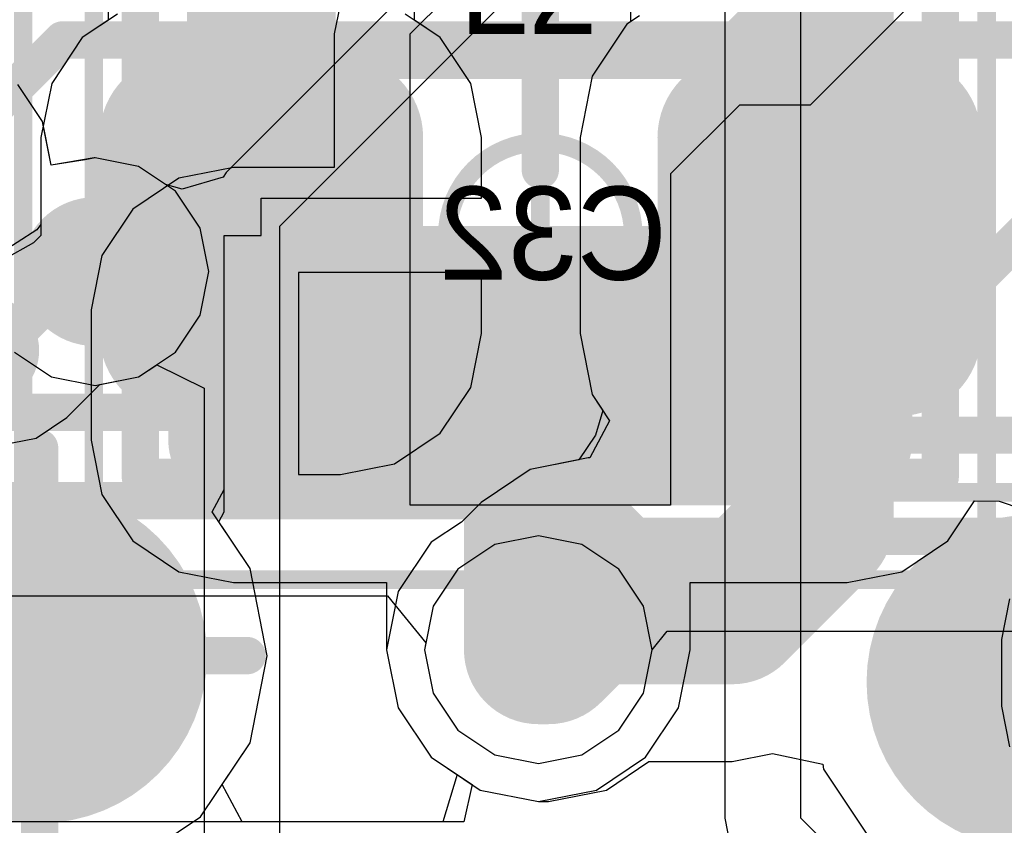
# Model space of a CAD drawing. Header units: millimetres. Extents: x -2 to 68, y -2 to 27.4.
# Tile 5 of 256: x 5.6 to 8.2, y 0.5 to 2.7. Entities that reach past the tile are written whole.
import ezdxf

# ---------------------------------------------------------------- set-up
doc = ezdxf.new("R2010")
doc.units = ezdxf.units.MM
for name, color, linetype in [('BottomLayer', 5, 'Continuous'), ('BottomPaste', 16, 'Continuous'), ('BottomSolder', 6, 'Continuous'), ('DrillGuide', 244, 'Continuous'), ('Mechanical10', 56, 'Continuous'), ('Mechanical13', 56, 'Continuous'), ('Mechanical15', 56, 'Continuous'), ('Mechanical17', 56, 'Continuous'), ('Mechanical2', 216, 'Continuous'), ('Mechanical6', 56, 'Continuous'), ('Mechanical87', 56, 'Continuous'), ('Mechanical88', 56, 'Continuous'), ('Mechanical89', 56, 'Continuous'), ('MidLayer1', 16, 'Continuous'), ('MidLayer2', 76, 'Continuous'), ('MidLayer3', 90, 'Continuous'), ('MidLayer4', 156, 'Continuous'), ('MidLayer5', 130, 'Continuous'), ('MidLayer6', 216, 'Continuous'), ('MidLayer7', 6, 'Continuous'), ('MidLayer8', 54, 'Continuous'), ('MultiLayer', 9, 'Continuous'), ('TopLayer', 1, 'Continuous'), ('TopPaste', 8, 'Continuous'), ('TopSolder', 216, 'Continuous'), ('ViaHoleLayer', 16, 'Continuous')]:
    doc.layers.add(name, color=color, linetype=linetype)

# ---------------------------------------------------------------- blocks, each defined once
blk = doc.blocks.new('TP_0_8MM_B_78')
at = {"layer": 'BottomLayer', "const_width": 0.4001}
blk.add_lwpolyline([(-0.2, 0, 1), (0.2, 0, 1)], format="xyb", close=True, dxfattribs=at)
at = {"layer": 'BottomSolder', "const_width": 0.45}
blk.add_lwpolyline([(-0.225, 0, 1), (0.225, 0, 1)], format="xyb", close=True, dxfattribs=at)
blk = doc.blocks.new('TP_0_8MM_B_87')
at = {"layer": 'BottomLayer', "const_width": 0.4001}
blk.add_lwpolyline([(-0.2, 0, 1), (0.2, 0, 1)], format="xyb", close=True, dxfattribs=at)
at = {"layer": 'BottomSolder', "const_width": 0.45}
blk.add_lwpolyline([(-0.225, 0, 1), (0.225, 0, 1)], format="xyb", close=True, dxfattribs=at)
blk = doc.blocks.new('INDC2520X10L_289')
at = {"layer": 'Mechanical13', "const_width": 0.1}
for points in [[(1.325, 1.075), (-1.325, 1.075)], [(-1.325, -1.075), (-1.325, 1.075)], [(1.325, -1.075), (1.325, 1.075)], [(1.325, -1.075), (-1.325, -1.075)]]:
    blk.add_lwpolyline(points, dxfattribs=at)
at = {"layer": 'Mechanical13', "const_width": 0.05}
for points in [[(-1.35, 1.075, 1), (-1.3, 1.075, 1)], [(-1.35, 1.075, 1), (-1.3, 1.075, 1)], [(1.3, 1.075, 1), (1.35, 1.075, 1)], [(1.3, 1.075, 1), (1.35, 1.075, 1)], [(-1.35, -1.075, 1), (-1.3, -1.075, 1)], [(-1.35, -1.075, 1), (-1.3, -1.075, 1)], [(1.3, -1.075, 1), (1.35, -1.075, 1)], [(1.3, -1.075, 1), (1.35, -1.075, 1)]]:
    blk.add_lwpolyline(points, format="xyb", close=True, dxfattribs=at)
at = {"layer": 'Mechanical15'}
for points, const_width in [([(1.6, 1.2), (-1.6, 1.2)], 0.05), ([(-1.6, -1.2), (-1.6, 1.2)], 0.05), ([(1.6, -1.2), (1.6, 1.2)], 0.05), ([(0, -0.5), (0, 0.5)], 0.1), ([(0.5, 0), (-0.5, 0)], 0.1), ([(1.6, -1.2), (-1.6, -1.2)], 0.05)]:
    blk.add_lwpolyline(points, dxfattribs=dict(at, const_width=const_width))
for points, const_width in [([(-1.6125, 1.2, 1), (-1.5875, 1.2, 1)], 0.025), ([(-1.6125, 1.2, 1), (-1.5875, 1.2, 1)], 0.025), ([(1.5875, 1.2, 1), (1.6125, 1.2, 1)], 0.025), ([(1.5875, 1.2, 1), (1.6125, 1.2, 1)], 0.025), ([(-0.025, 0.5, 1), (0.025, 0.5, 1)], 0.05), ([(-0.525, 0, 1), (-0.475, 0, 1)], 0.05), ([(0.475, 0, 1), (0.525, 0, 1)], 0.05), ([(-0.025, -0.5, 1), (0.025, -0.5, 1)], 0.05), ([(-1.6125, -1.2, 1), (-1.5875, -1.2, 1)], 0.025), ([(-1.6125, -1.2, 1), (-1.5875, -1.2, 1)], 0.025), ([(1.5875, -1.2, 1), (1.6125, -1.2, 1)], 0.025), ([(1.5875, -1.2, 1), (1.6125, -1.2, 1)], 0.025)]:
    blk.add_lwpolyline(points, format="xyb", close=True, dxfattribs=dict(at, const_width=const_width))
at = {"layer": 'TopLayer', "const_width": 0.175}
for points in [[(-1.3125, 0.825, 1), (-1.1375, 0.825, 1)], [(-0.9625, 0.825, 1), (-0.7875, 0.825, 1)], [(0.7875, 0.825, 1), (0.9625, 0.825, 1)], [(1.1375, 0.825, 1), (1.3125, 0.825, 1)], [(-1.3125, -0.825, 1), (-1.1375, -0.825, 1)], [(-0.9625, -0.825, 1), (-0.7875, -0.825, 1)], [(0.7875, -0.825, 1), (0.9625, -0.825, 1)], [(1.1375, -0.825, 1), (1.3125, -0.825, 1)]]:
    blk.add_lwpolyline(points, format="xyb", close=True, dxfattribs=at)
at = {"layer": 'TopLayer'}
for points in [[(-0.875, -1), (-0.875, 1), (-1.225, -1), (-1.225, 1)], [(1.225, -1), (1.225, 1), (0.875, -1), (0.875, 1)], [(-0.7, -0.825), (-0.7, 0.825), (-1.4, -0.825), (-1.4, 0.825)], [(1.4, -0.825), (1.4, 0.825), (0.7, -0.825), (0.7, 0.825)]]:
    blk.add_solid(points, dxfattribs=at)
at = {"layer": 'TopPaste', "const_width": 0.175}
for points in [[(-1.3125, 0.825, 1), (-1.1375, 0.825, 1)], [(-0.9625, 0.825, 1), (-0.7875, 0.825, 1)], [(0.7875, 0.825, 1), (0.9625, 0.825, 1)], [(1.1375, 0.825, 1), (1.3125, 0.825, 1)], [(-1.3125, -0.825, 1), (-1.1375, -0.825, 1)], [(-0.9625, -0.825, 1), (-0.7875, -0.825, 1)], [(0.7875, -0.825, 1), (0.9625, -0.825, 1)], [(1.1375, -0.825, 1), (1.3125, -0.825, 1)]]:
    blk.add_lwpolyline(points, format="xyb", close=True, dxfattribs=at)
at = {"layer": 'TopPaste'}
for points in [[(-0.875, -1), (-0.875, 1), (-1.225, -1), (-1.225, 1)], [(1.225, -1), (1.225, 1), (0.875, -1), (0.875, 1)], [(-0.7, -0.825), (-0.7, 0.825), (-1.4, -0.825), (-1.4, 0.825)], [(1.4, -0.825), (1.4, 0.825), (0.7, -0.825), (0.7, 0.825)]]:
    blk.add_solid(points, dxfattribs=at)
at = {"layer": 'TopSolder', "const_width": 0.175}
for points in [[(-1.3125, 0.825, 1), (-1.1375, 0.825, 1)], [(-0.9625, 0.825, 1), (-0.7875, 0.825, 1)], [(0.7875, 0.825, 1), (0.9625, 0.825, 1)], [(1.1375, 0.825, 1), (1.3125, 0.825, 1)], [(-1.3125, -0.825, 1), (-1.1375, -0.825, 1)], [(-0.9625, -0.825, 1), (-0.7875, -0.825, 1)], [(0.7875, -0.825, 1), (0.9625, -0.825, 1)], [(1.1375, -0.825, 1), (1.3125, -0.825, 1)]]:
    blk.add_lwpolyline(points, format="xyb", close=True, dxfattribs=at)
at = {"layer": 'TopSolder'}
for points in [[(-0.875, -1), (-0.875, 1), (-1.225, -1), (-1.225, 1)], [(1.225, -1), (1.225, 1), (0.875, -1), (0.875, 1)], [(-0.7, -0.825), (-0.7, 0.825), (-1.4, -0.825), (-1.4, 0.825)], [(1.4, -0.825), (1.4, 0.825), (0.7, -0.825), (0.7, 0.825)]]:
    blk.add_solid(points, dxfattribs=at)
blk = doc.blocks.new('CAP_0603_B_420')
at = {"layer": 'BottomLayer', "const_width": 0.2219}
for points in [[(-1.0741, 0.2631, 1), (-0.8522, 0.2631, 1)], [(-0.6478, 0.2631, 1), (-0.4259, 0.2631, 1)], [(0.4259, 0.2631, 1), (0.6478, 0.2631, 1)], [(0.8522, 0.2631, 1), (1.0741, 0.2631, 1)], [(-1.0741, -0.2631, 1), (-0.8522, -0.2631, 1)], [(-0.6478, -0.2631, 1), (-0.4259, -0.2631, 1)], [(0.4259, -0.2631, 1), (0.6478, -0.2631, 1)], [(0.8522, -0.2631, 1), (1.0741, -0.2631, 1)]]:
    blk.add_lwpolyline(points, format="xyb", close=True, dxfattribs=at)
at = {"layer": 'BottomLayer'}
for points in [[(-0.5369, 0.485), (-0.9632, 0.485), (-0.5369, -0.485), (-0.9632, -0.485)], [(0.5369, -0.485), (0.9632, -0.485), (0.5369, 0.485), (0.9632, 0.485)], [(-0.315, 0.2631), (-1.185, 0.2631), (-0.315, -0.2631), (-1.185, -0.2631)], [(0.315, -0.2631), (1.185, -0.2631), (0.315, 0.2631), (1.185, 0.2631)]]:
    blk.add_solid(points, dxfattribs=at)
at = {"layer": 'BottomPaste', "const_width": 0.2219}
for points in [[(-1.0741, 0.2631, 1), (-0.8522, 0.2631, 1)], [(-0.6478, 0.2631, 1), (-0.4259, 0.2631, 1)], [(0.4259, 0.2631, 1), (0.6478, 0.2631, 1)], [(0.8522, 0.2631, 1), (1.0741, 0.2631, 1)], [(-1.0741, -0.2631, 1), (-0.8522, -0.2631, 1)], [(-0.6478, -0.2631, 1), (-0.4259, -0.2631, 1)], [(0.4259, -0.2631, 1), (0.6478, -0.2631, 1)], [(0.8522, -0.2631, 1), (1.0741, -0.2631, 1)]]:
    blk.add_lwpolyline(points, format="xyb", close=True, dxfattribs=at)
at = {"layer": 'BottomPaste'}
for points in [[(-0.5369, 0.485), (-0.9632, 0.485), (-0.5369, -0.485), (-0.9632, -0.485)], [(0.5369, -0.485), (0.9632, -0.485), (0.5369, 0.485), (0.9632, 0.485)], [(-0.315, 0.2631), (-1.185, 0.2631), (-0.315, -0.2631), (-1.185, -0.2631)], [(0.315, -0.2631), (1.185, -0.2631), (0.315, 0.2631), (1.185, 0.2631)]]:
    blk.add_solid(points, dxfattribs=at)
at = {"layer": 'BottomSolder', "const_width": 0.2219}
for points in [[(-1.0741, 0.2631, 1), (-0.8522, 0.2631, 1)], [(-0.6478, 0.2631, 1), (-0.4259, 0.2631, 1)], [(0.4259, 0.2631, 1), (0.6478, 0.2631, 1)], [(0.8522, 0.2631, 1), (1.0741, 0.2631, 1)], [(-1.0741, -0.2631, 1), (-0.8522, -0.2631, 1)], [(-0.6478, -0.2631, 1), (-0.4259, -0.2631, 1)], [(0.4259, -0.2631, 1), (0.6478, -0.2631, 1)], [(0.8522, -0.2631, 1), (1.0741, -0.2631, 1)]]:
    blk.add_lwpolyline(points, format="xyb", close=True, dxfattribs=at)
at = {"layer": 'BottomSolder'}
for points in [[(-0.5369, 0.485), (-0.9632, 0.485), (-0.5369, -0.485), (-0.9632, -0.485)], [(0.5369, -0.485), (0.9632, -0.485), (0.5369, 0.485), (0.9632, 0.485)], [(-0.315, 0.2631), (-1.185, 0.2631), (-0.315, -0.2631), (-1.185, -0.2631)], [(0.315, -0.2631), (1.185, -0.2631), (0.315, 0.2631), (1.185, 0.2631)]]:
    blk.add_solid(points, dxfattribs=at)
at = {"layer": 'Mechanical10', "const_width": 0.12}
for points in [[(-0.88, 0.48), (0.88, 0.48)], [(-0.88, -0.48), (-0.88, 0.48)], [(0.88, -0.48), (0.88, 0.48)], [(-0.88, -0.48), (0.88, -0.48)]]:
    blk.add_lwpolyline(points, dxfattribs=at)
at = {"layer": 'Mechanical10', "const_width": 0.06}
for points in [[(-0.91, 0.48, 1), (-0.85, 0.48, 1)], [(-0.91, 0.48, 1), (-0.85, 0.48, 1)], [(0.85, 0.48, 1), (0.91, 0.48, 1)], [(0.85, 0.48, 1), (0.91, 0.48, 1)], [(-0.91, -0.48, 1), (-0.85, -0.48, 1)], [(-0.91, -0.48, 1), (-0.85, -0.48, 1)], [(0.85, -0.48, 1), (0.91, -0.48, 1)], [(0.85, -0.48, 1), (0.91, -0.48, 1)]]:
    blk.add_lwpolyline(points, format="xyb", close=True, dxfattribs=at)
at = {"layer": 'Mechanical6', "const_width": 0.05}
for points in [[(-1.39, -0.69), (-1.39, 0.69)], [(0, -0.345), (0, 0.345)], [(-0.345, 0), (0.345, 0)], [(-1.39, -0.69), (1.39, -0.69)]]:
    blk.add_lwpolyline(points, dxfattribs=at)
at = {"layer": 'Mechanical6'}
for points, const_width in [([(-0.0125, 0.345, 1), (0.0125, 0.345, 1)], 0.025), ([(0.25, 0, 1), (-0.25, 0, 1)], 0.05), ([(-0.3575, 0, 1), (-0.3325, 0, 1)], 0.025), ([(-0.2625, 0, 1), (-0.2375, 0, 1)], 0.025), ([(0.2375, 0, 1), (0.2625, 0, 1)], 0.025), ([(0.3325, 0, 1), (0.3575, 0, 1)], 0.025), ([(-0.0125, -0.345, 1), (0.0125, -0.345, 1)], 0.025), ([(-1.4025, -0.69, 1), (-1.3775, -0.69, 1)], 0.025), ([(-1.4025, -0.69, 1), (-1.3775, -0.69, 1)], 0.025)]:
    blk.add_lwpolyline(points, format="xyb", close=True, dxfattribs=dict(at, const_width=const_width))

msp = doc.modelspace()

# ---------------------------------------------------------------- linework, layer by layer
at = {"layer": 'BottomLayer'}
for p, q in [((5.8382, 2.7974), (5.8382, 2.6526)), ((6.6618, 2.6526), (6.6618, 2.7974)), ((7.2422, 2.8014), (7.2422, 2.6486)), ((5.8634, 2.6694), (5.7688, 2.6062)), ((5.8382, 2.6526), (5.7688, 2.6062)), ((6.7312, 2.6062), (6.6366, 2.6694)), ((6.7312, 2.6062), (6.6618, 2.6526)), ((7.2665, 2.6649), (7.2327, 2.6423)), ((7.2422, 2.6486), (7.2327, 2.6423)), ((7.2327, 2.6423), (7.1395, 2.5027)), ((7.2327, 2.6423), (7.1395, 2.5027)), ((5.7688, 2.6062), (5.6866, 2.4832)), ((5.7688, 2.6062), (5.6866, 2.4832)), ((6.8134, 2.4832), (6.7312, 2.6062)), ((6.8134, 2.4832), (6.7312, 2.6062)), ((7.1395, 2.5027), (7.1067, 2.3381)), ((7.1395, 2.5027), (7.1067, 2.3381)), ((5.6866, 2.4832), (5.6577, 2.3381)), ((5.6866, 2.4832), (5.6577, 2.3381)), ((6.8423, 2.3381), (6.8134, 2.4832)), ((6.8423, 2.3381), (6.8134, 2.4832)), ((5.6577, 2.3381), (5.6577, 2.1044)), ((5.6577, 2.3381), (5.6577, 2.0744)), ((6.8423, 2.175), (6.8423, 2.3381)), ((6.8423, 2.175), (6.8423, 2.3381)), ((7.1067, 2.3381), (7.1067, 1.8119)), ((7.1067, 2.3381), (7.1067, 1.8119)), ((6.25, 2.075), (6.25, 2.175)), ((6.25, 2.175), (6.8423, 2.175)), ((6.25, 2.075), (6.25, 2.175)), ((6.25, 2.175), (6.8423, 2.175)), ((5.6577, 2.1044), (5.6471, 2.09)), ((5.6471, 2.09), (5.5307, 2.0154)), ((5.6577, 2.0744), (5.6377, 2.0554)), ((6.15, 1.3322), (6.15, 2.075)), ((6.15, 2.075), (6.25, 2.075)), ((6.15, 1.3929), (6.15, 2.075)), ((6.15, 2.075), (6.25, 2.075)), ((5.6377, 2.0554), (5.5577, 2.01)), ((6.8423, 1.975), (6.35, 1.975)), ((6.35, 1.975), (6.35, 1.4327)), ((6.8423, 1.975), (6.35, 1.975)), ((6.35, 1.975), (6.35, 1.4327)), ((6.8423, 1.8119), (6.8423, 1.975)), ((6.8423, 1.8119), (6.8423, 1.975)), ((6.8134, 1.6668), (6.8423, 1.8119)), ((6.8134, 1.6668), (6.8423, 1.8119)), ((7.1067, 1.8119), (7.1395, 1.6473)), ((7.1067, 1.8119), (7.1395, 1.6473)), ((6.7312, 1.5438), (6.8134, 1.6668)), ((6.7312, 1.5438), (6.8134, 1.6668)), ((7.1395, 1.6473), (7.1682, 1.6043)), ((7.1395, 1.6473), (7.1862, 1.5773)), ((7.1682, 1.6043), (7.148, 1.5388)), ((7.1862, 1.5773), (7.1328, 1.4773)), ((6.6082, 1.4616), (6.7312, 1.5438)), ((6.6082, 1.4616), (6.7312, 1.5438)), ((7.148, 1.5388), (7.1037, 1.4722)), ((6.4631, 1.4327), (6.6082, 1.4616)), ((6.4631, 1.4327), (6.6082, 1.4616)), ((7.129, 1.4773), (6.9729, 1.4462)), ((7.1037, 1.4722), (6.9729, 1.4462)), ((7.1328, 1.4773), (7.129, 1.4773)), ((7.129, 1.4773), (7.129, 1.4773)), ((6.35, 1.4327), (6.4631, 1.4327)), ((6.35, 1.4327), (6.4631, 1.4327)), ((6.9729, 1.4462), (6.8406, 1.3578)), ((6.9729, 1.4462), (6.8406, 1.3578)), ((6.1178, 1.3327), (6.15, 1.3929)), ((6.8406, 1.3578), (6.7878, 1.3051)), ((6.8406, 1.3578), (6.7878, 1.3051)), ((6.2197, 1.1803), (6.1178, 1.3327)), ((6.1359, 1.3057), (6.15, 1.3322)), ((6.2197, 1.1803), (6.1359, 1.3057)), ((6.7878, 1.3051), (6.7063, 1.2506)), ((6.7878, 1.3051), (6.7063, 1.2506)), ((6.7063, 1.2506), (6.6179, 1.1183)), ((6.7063, 1.2506), (6.6179, 1.1183)), ((6.2662, 0.9462), (6.2197, 1.1803)), ((6.2662, 0.9462), (6.2197, 1.1803)), ((6.6179, 1.1183), (6.5868, 0.9622)), ((6.6179, 1.1183), (6.5868, 0.9622)), ((6.5868, 0.9622), (6.6179, 0.8061)), ((6.5868, 0.9622), (6.6179, 0.8061)), ((6.2197, 0.7121), (6.2662, 0.9462)), ((6.2197, 0.7121), (6.2662, 0.9462)), ((6.6179, 0.8061), (6.7063, 0.6738)), ((6.6179, 0.8061), (6.7063, 0.6738)), ((6.087, 0.5136), (6.2197, 0.7121)), ((6.1448, 0.6), (6.2197, 0.7121)), ((6.7063, 0.6738), (6.8386, 0.5854)), ((6.7063, 0.6738), (6.8167, 0.6)), ((7.5157, 0.6616), (7.6238, 0.6831)), ((7.6238, 0.6831), (7.759, 0.6547)), ((7.1778, 0.5854), (7.2918, 0.6616)), ((7.2918, 0.6616), (7.5157, 0.6616)), ((7.5157, 0.6616), (7.5157, 0.6616)), ((7.759, 0.6547), (7.7616, 0.6413)), ((7.7616, 0.6413), (7.8942, 0.4428)), ((6.1982, 0.5), (6.1448, 0.6)), ((6.8167, 0.6), (6.7944, 0.5)), ((6.8386, 0.5854), (6.9947, 0.5544)), ((7.0217, 0.5544), (7.1778, 0.5854)), ((6.9947, 0.5544), (7.0217, 0.5544)), ((7.0217, 0.5544), (7.0217, 0.5544)), ((5.9663, 0.4329), (6.087, 0.5136)), ((6.7944, 0.5), (6.1982, 0.5))]:
    msp.add_line(p, q, dxfattribs=at)
for points, const_width in [([(6.25, 2.075), (6.25, 3.375)], 0.4), ([(7.75, 1.3038), (7.75, 3.375)], 0.4), ([(6.25, 1.875), (6.25, 2.075)], 0.4), ([(7.5157, 1.0694), (7.75, 1.3038)], 0.4), ([(5.5, 1.2901), (5.6544, 1.1356)], 0.1), ([(7.0217, 0.9622), (7.129, 1.0694)], 0.4), ([(7.129, 1.0694), (7.5157, 1.0694)], 0.4), ([(5.6544, 0.9462), (5.6544, 1.1356)], 0.1), ([(6.9947, 0.9622), (7.0217, 0.9622)], 0.4)]:
    msp.add_lwpolyline(points, dxfattribs=dict(at, const_width=const_width))
for points, const_width in [([(6.15, 2.075, 1), (6.35, 2.075, 1)], 0.2), ([(6.15, 2.075, 1), (6.35, 2.075, 1)], 0.2), ([(6.15, 1.875, 1), (6.35, 1.875, 1)], 0.2), ([(5.4279, 1.7661, 1), (5.5779, 1.7661, 1)], 0.15), ([(7.65, 1.3038, 1), (7.85, 1.3038, 1)], 0.2), ([(7.65, 1.3038, 1), (7.85, 1.3038, 1)], 0.2), ([(7.029, 1.0694, 1), (7.229, 1.0694, 1)], 0.2), ([(7.029, 1.0694, 1), (7.229, 1.0694, 1)], 0.2), ([(7.4157, 1.0694, 1), (7.6157, 1.0694, 1)], 0.2), ([(7.4157, 1.0694, 1), (7.6157, 1.0694, 1)], 0.2), ([(5.6294, 1.1356, 1), (5.6794, 1.1356, 1)], 0.05), ([(5.6294, 1.1356, 1), (5.6794, 1.1356, 1)], 0.05), ([(6.8947, 0.9622, 1), (7.0947, 0.9622, 1)], 0.2), ([(6.8947, 0.9622, 1), (7.0947, 0.9622, 1)], 0.2), ([(6.9217, 0.9622, 1), (7.1217, 0.9622, 1)], 0.2), ([(6.9217, 0.9622, 1), (7.1217, 0.9622, 1)], 0.2), ([(5.6294, 0.9462, 1), (5.6794, 0.9462, 1)], 0.05)]:
    msp.add_lwpolyline(points, format="xyb", close=True, dxfattribs=dict(at, const_width=const_width))
at = {"layer": 'DrillGuide', "const_width": 0.1}
for points in [[(5.7532, 1.9776, 1), (5.8532, 1.9776, 1)], [(6.9447, 0.9622, 1), (7.0447, 0.9622, 1)]]:
    msp.add_lwpolyline(points, format="xyb", close=True, dxfattribs=at)
at = {"layer": 'Mechanical87', "const_width": 0.1}
for points in [[(5.6544, 0.9465), (5.6544, 1.5042)], [(5.0967, 0.9465), (5.6544, 0.9465)], [(5.6544, 0.9465), (6.2122, 0.9465)], [(5.6544, 0.3887), (5.6544, 0.9465)]]:
    msp.add_lwpolyline(points, dxfattribs=at)
at = {"layer": 'Mechanical87', "const_width": 0.05}
for points in [[(5.6294, 1.5042, 1), (5.6794, 1.5042, 1)], [(5.6294, 0.9465, 1), (5.6794, 0.9465, 1)], [(5.6294, 0.9465, 1), (5.6794, 0.9465, 1)], [(5.6294, 0.9465, 1), (5.6794, 0.9465, 1)], [(5.6294, 0.9465, 1), (5.6794, 0.9465, 1)], [(6.1872, 0.9465, 1), (6.2372, 0.9465, 1)]]:
    msp.add_lwpolyline(points, format="xyb", close=True, dxfattribs=at)
at = {"layer": 'Mechanical88', "const_width": 0.1}
for points in [[(5.6544, 0.9462), (5.6544, 1.5039)], [(5.0967, 0.9462), (5.6544, 0.9462)], [(5.6544, 0.9462), (6.2122, 0.9462)], [(5.6544, 0.3884), (5.6544, 0.9462)]]:
    msp.add_lwpolyline(points, dxfattribs=at)
at = {"layer": 'Mechanical88', "const_width": 0.05}
for points in [[(5.6294, 1.5039, 1), (5.6794, 1.5039, 1)], [(5.6294, 0.9462, 1), (5.6794, 0.9462, 1)], [(5.6294, 0.9462, 1), (5.6794, 0.9462, 1)], [(5.6294, 0.9462, 1), (5.6794, 0.9462, 1)], [(5.6294, 0.9462, 1), (5.6794, 0.9462, 1)], [(6.1872, 0.9462, 1), (6.2372, 0.9462, 1)]]:
    msp.add_lwpolyline(points, format="xyb", close=True, dxfattribs=at)
at = {"layer": 'Mechanical89', "const_width": 0.1}
for points in [[(5.6544, 0.9465), (5.6544, 1.5042)], [(5.0967, 0.9465), (5.6544, 0.9465)], [(5.6544, 0.3887), (5.6544, 0.9465)], [(5.6544, 0.9465), (6.2122, 0.9465)]]:
    msp.add_lwpolyline(points, dxfattribs=at)
at = {"layer": 'Mechanical89', "const_width": 0.05}
for points in [[(5.6294, 1.5042, 1), (5.6794, 1.5042, 1)], [(5.6294, 0.9465, 1), (5.6794, 0.9465, 1)], [(5.6294, 0.9465, 1), (5.6794, 0.9465, 1)], [(5.6294, 0.9465, 1), (5.6794, 0.9465, 1)], [(5.6294, 0.9465, 1), (5.6794, 0.9465, 1)], [(6.1872, 0.9465, 1), (6.2372, 0.9465, 1)]]:
    msp.add_lwpolyline(points, format="xyb", close=True, dxfattribs=at)
at = {"layer": 'MidLayer1'}
for p, q in [((5.662, 2.3806), (5.5957, 2.4799)), ((5.6631, 2.3752), (5.662, 2.3806)), ((5.6855, 2.2636), (5.6631, 2.3752)), ((5.801, 2.2831), (5.6855, 2.2636)), ((5.8032, 2.2835), (5.801, 2.2831)), ((5.9203, 2.2602), (5.8032, 2.2835)), ((6.0195, 2.1939), (5.9203, 2.2602)), ((6.0858, 2.0947), (6.0195, 2.1939)), ((6.1091, 1.9776), (6.0858, 2.0947)), ((6.0858, 1.8605), (6.1091, 1.9776)), ((6.0195, 1.7613), (6.0858, 1.8605)), ((5.5869, 1.7613), (5.6862, 1.695)), ((5.9203, 1.695), (6.0195, 1.7613)), ((5.6862, 1.695), (5.8032, 1.6717)), ((5.8032, 1.6717), (5.9203, 1.695)), ((6.8776, 1.2448), (6.7784, 1.1785)), ((6.9947, 1.2681), (6.8776, 1.2448)), ((7.1117, 1.2448), (6.9947, 1.2681)), ((7.2109, 1.1785), (7.1117, 1.2448)), ((6.7784, 1.1785), (6.7121, 1.0792)), ((7.2772, 1.0792), (7.2109, 1.1785)), ((6.7121, 1.0792), (6.6888, 0.9622)), ((7.3005, 0.9622), (7.2772, 1.0792)), ((6.6888, 0.9622), (6.7121, 0.8451)), ((7.2772, 0.8451), (7.3005, 0.9622)), ((6.7121, 0.8451), (6.7784, 0.7459)), ((7.2109, 0.7459), (7.2772, 0.8451)), ((6.7784, 0.7459), (6.8776, 0.6796)), ((7.1117, 0.6796), (7.2109, 0.7459)), ((6.8776, 0.6796), (6.9947, 0.6563)), ((6.9947, 0.6563), (7.1117, 0.6796))]:
    msp.add_line(p, q, dxfattribs=at)
at = {"layer": 'MidLayer1', "const_width": 0.2}
for points in [[(5.7032, 1.9776, 1), (5.9032, 1.9776, 1)], [(6.8947, 0.9622, 1), (7.0947, 0.9622, 1)]]:
    msp.add_lwpolyline(points, format="xyb", close=True, dxfattribs=at)
at = {"layer": 'MidLayer2'}
for p, q in [((5.662, 2.3806), (5.5957, 2.4799)), ((5.6631, 2.3752), (5.662, 2.3806)), ((5.6855, 2.2636), (5.6631, 2.3752)), ((5.801, 2.2831), (5.6855, 2.2636)), ((5.8032, 2.2835), (5.801, 2.2831)), ((5.9203, 2.2602), (5.8032, 2.2835)), ((6.0195, 2.1939), (5.9203, 2.2602)), ((6.0858, 2.0947), (6.0195, 2.1939)), ((6.1091, 1.9776), (6.0858, 2.0947)), ((6.0858, 1.8605), (6.1091, 1.9776)), ((6.0195, 1.7613), (6.0858, 1.8605)), ((5.5869, 1.7613), (5.6862, 1.695)), ((5.9203, 1.695), (6.0195, 1.7613)), ((5.6862, 1.695), (5.8032, 1.6717)), ((5.8032, 1.6717), (5.9203, 1.695)), ((6.8776, 1.2448), (6.7784, 1.1785)), ((6.9947, 1.2681), (6.8776, 1.2448)), ((7.1117, 1.2448), (6.9947, 1.2681)), ((7.2109, 1.1785), (7.1117, 1.2448)), ((6.7784, 1.1785), (6.7121, 1.0792)), ((7.2772, 1.0792), (7.2109, 1.1785)), ((6.7121, 1.0792), (6.6888, 0.9622)), ((7.3005, 0.9622), (7.2772, 1.0792)), ((6.6888, 0.9622), (6.7121, 0.8451)), ((7.2772, 0.8451), (7.3005, 0.9622)), ((6.7121, 0.8451), (6.7784, 0.7459)), ((7.2109, 0.7459), (7.2772, 0.8451)), ((6.7784, 0.7459), (6.8776, 0.6796)), ((7.1117, 0.6796), (7.2109, 0.7459)), ((6.8776, 0.6796), (6.9947, 0.6563)), ((6.9947, 0.6563), (7.1117, 0.6796))]:
    msp.add_line(p, q, dxfattribs=at)
at = {"layer": 'MidLayer2', "const_width": 0.2}
for points in [[(5.7032, 1.9776, 1), (5.9032, 1.9776, 1)], [(6.8947, 0.9622, 1), (7.0947, 0.9622, 1)]]:
    msp.add_lwpolyline(points, format="xyb", close=True, dxfattribs=at)
at = {"layer": 'MidLayer3'}
for p, q in [((5.662, 2.3806), (5.5957, 2.4799)), ((5.6631, 2.3752), (5.662, 2.3806)), ((5.6855, 2.2636), (5.6631, 2.3752)), ((5.801, 2.2831), (5.6855, 2.2636)), ((5.8032, 2.2835), (5.801, 2.2831)), ((5.9203, 2.2602), (5.8032, 2.2835)), ((6.0195, 2.1939), (5.9203, 2.2602)), ((6.0858, 2.0947), (6.0195, 2.1939)), ((6.1091, 1.9776), (6.0858, 2.0947)), ((6.0858, 1.8605), (6.1091, 1.9776)), ((6.0195, 1.7613), (6.0858, 1.8605)), ((5.5869, 1.7613), (5.6862, 1.695)), ((5.9203, 1.695), (6.0195, 1.7613)), ((5.6862, 1.695), (5.8032, 1.6717)), ((5.8032, 1.6717), (5.9203, 1.695))]:
    msp.add_line(p, q, dxfattribs=at)
at = {"layer": 'MidLayer3', "const_width": 0.2}
for points in [[(5.7032, 1.9776, 1), (5.9032, 1.9776, 1)], [(6.8947, 0.9622, 1), (7.0947, 0.9622, 1)]]:
    msp.add_lwpolyline(points, format="xyb", close=True, dxfattribs=at)
at = {"layer": 'MidLayer4'}
for p, q in [((5.662, 2.3806), (5.5957, 2.4799)), ((5.6631, 2.3752), (5.662, 2.3806)), ((5.6855, 2.2636), (5.6631, 2.3752)), ((5.801, 2.2831), (5.6855, 2.2636)), ((5.8032, 2.2835), (5.801, 2.2831)), ((5.9203, 2.2602), (5.8032, 2.2835)), ((6.0195, 2.1939), (5.9203, 2.2602)), ((6.0858, 2.0947), (6.0195, 2.1939)), ((6.1091, 1.9776), (6.0858, 2.0947)), ((6.0858, 1.8605), (6.1091, 1.9776)), ((6.0195, 1.7613), (6.0858, 1.8605)), ((5.9203, 1.695), (6.0195, 1.7613)), ((5.8159, 1.6743), (5.9203, 1.695)), ((5.7275, 1.5858), (5.8159, 1.6743)), ((5.6448, 1.5306), (5.7275, 1.5858)), ((5.5473, 1.5112), (5.6448, 1.5306)), ((6.8776, 1.2448), (6.7784, 1.1785)), ((6.9947, 1.2681), (6.8776, 1.2448)), ((7.1117, 1.2448), (6.9947, 1.2681)), ((7.2109, 1.1785), (7.1117, 1.2448)), ((6.7784, 1.1785), (6.7121, 1.0792)), ((7.2772, 1.0792), (7.2109, 1.1785)), ((6.7121, 1.0792), (6.6888, 0.9622)), ((7.3005, 0.9622), (7.2772, 1.0792)), ((6.6888, 0.9622), (6.7121, 0.8451)), ((7.2772, 0.8451), (7.3005, 0.9622)), ((6.7121, 0.8451), (6.7784, 0.7459)), ((7.2109, 0.7459), (7.2772, 0.8451)), ((6.7784, 0.7459), (6.8776, 0.6796)), ((7.1117, 0.6796), (7.2109, 0.7459)), ((6.8776, 0.6796), (6.9947, 0.6563)), ((6.9947, 0.6563), (7.1117, 0.6796))]:
    msp.add_line(p, q, dxfattribs=at)
for points, const_width in [([(5.7032, 1.9776, 1), (5.9032, 1.9776, 1)], 0.2), ([(5.7338, 1.9776, 1), (5.7838, 1.9776, 1)], 0.05), ([(5.7338, 1.9776, 1), (5.7838, 1.9776, 1)], 0.05), ([(5.7782, 1.9776, 1), (5.8282, 1.9776, 1)], 0.05), ([(5.4279, 1.7661, 1), (5.5779, 1.7661, 1)], 0.15), ([(6.8947, 0.9622, 1), (7.0947, 0.9622, 1)], 0.2)]:
    msp.add_lwpolyline(points, format="xyb", close=True, dxfattribs=dict(at, const_width=const_width))
at = {"layer": 'MidLayer4', "const_width": 0.1}
for points in [[(5.5473, 1.7661), (5.7588, 1.9776)], [(5.7588, 1.9776), (5.8032, 1.9776)]]:
    msp.add_lwpolyline(points, dxfattribs=at)
at = {"layer": 'MidLayer5'}
for p, q in [((5.1309, 1.1073), (6.5897, 1.1073)), ((6.5897, 1.1073), (6.6924, 0.9803)), ((7.3005, 0.9622), (7.3411, 1.0116)), ((7.3411, 1.0116), (9.5713, 1.0116)), ((6.6924, 0.9803), (6.6888, 0.9622)), ((6.6888, 0.9622), (6.7121, 0.8451)), ((7.2772, 0.8451), (7.3005, 0.9622)), ((6.7121, 0.8451), (6.7784, 0.7459)), ((7.2109, 0.7459), (7.2772, 0.8451)), ((6.7784, 0.7459), (6.8776, 0.6796)), ((7.1117, 0.6796), (7.2109, 0.7459)), ((6.8776, 0.6796), (6.9947, 0.6563)), ((6.9947, 0.6563), (7.1117, 0.6796))]:
    msp.add_line(p, q, dxfattribs=at)
at = {"layer": 'MidLayer5', "const_width": 0.1}
for points in [[(5.3794, 2.2636), (5.7158, 2.6)], [(5.7158, 2.6), (8.3828, 2.6)], [(8.1943, 1.9776), (8.6861, 2.4694)], [(5.8032, 1.9776), (8.1943, 1.9776)], [(5.1759, 1.6), (7.2054, 1.6)], [(7.2054, 1.6), (7.2671, 1.5383)], [(7.2671, 1.5383), (9.2418, 1.5383)], [(5.1309, 1.3622), (7.1603, 1.3622)], [(7.1603, 1.3622), (7.256, 1.2665)], [(7.256, 1.2665), (10.0283, 1.2665)]]:
    msp.add_lwpolyline(points, dxfattribs=at)
at = {"layer": 'MidLayer5'}
for points, const_width in [([(5.6908, 2.6, 1), (5.7408, 2.6, 1)], 0.05), ([(5.6908, 2.6, 1), (5.7408, 2.6, 1)], 0.05), ([(5.7032, 1.9776, 1), (5.9032, 1.9776, 1)], 0.2), ([(5.7782, 1.9776, 1), (5.8282, 1.9776, 1)], 0.05), ([(8.1693, 1.9776, 1), (8.2193, 1.9776, 1)], 0.05), ([(8.1693, 1.9776, 1), (8.2193, 1.9776, 1)], 0.05), ([(7.1804, 1.6, 1), (7.2304, 1.6, 1)], 0.05), ([(7.1804, 1.6, 1), (7.2304, 1.6, 1)], 0.05), ([(7.2421, 1.5383, 1), (7.2921, 1.5383, 1)], 0.05), ([(7.2421, 1.5383, 1), (7.2921, 1.5383, 1)], 0.05), ([(7.1353, 1.3622, 1), (7.1853, 1.3622, 1)], 0.05), ([(7.1353, 1.3622, 1), (7.1853, 1.3622, 1)], 0.05), ([(7.231, 1.2665, 1), (7.281, 1.2665, 1)], 0.05), ([(7.231, 1.2665, 1), (7.281, 1.2665, 1)], 0.05), ([(6.8947, 0.9622, 1), (7.0947, 0.9622, 1)], 0.2)]:
    msp.add_lwpolyline(points, format="xyb", close=True, dxfattribs=dict(at, const_width=const_width))
at = {"layer": 'MidLayer6'}
for p, q in [((7.4961, 3.3), (7.4961, 1.7)), ((7.7, 1.7), (7.7, 3.3)), ((5.662, 2.3806), (5.5957, 2.4799)), ((5.6679, 2.3508), (5.662, 2.3806)), ((5.6855, 2.2636), (5.6679, 2.3508)), ((5.7766, 2.2782), (5.6855, 2.2636)), ((5.8032, 2.2835), (5.7766, 2.2782)), ((5.9203, 2.2602), (5.8032, 2.2835)), ((6.0195, 2.1939), (5.9203, 2.2602)), ((6.0858, 2.0947), (6.0195, 2.1939)), ((6.1091, 1.9776), (6.0858, 2.0947)), ((6.0858, 1.8605), (6.1091, 1.9776)), ((6.0195, 1.7613), (6.0858, 1.8605)), ((5.5869, 1.7613), (5.6862, 1.695)), ((5.9203, 1.695), (6.0195, 1.7613)), ((5.6862, 1.695), (5.8032, 1.6717)), ((5.8032, 1.6717), (5.9203, 1.695)), ((7.4961, 1.7), (7.4961, 0.5101)), ((7.7, 0.5101), (7.7, 1.7)), ((7.4961, 0.5101), (7.5116, 0.432)), ((7.9042, 0.3059), (7.7, 0.5101))]:
    msp.add_line(p, q, dxfattribs=at)
at = {"layer": 'MidLayer6', "const_width": 0.2}
for points in [[(5.7032, 1.9776, 1), (5.9032, 1.9776, 1)], [(6.8947, 0.9622, 1), (7.0947, 0.9622, 1)]]:
    msp.add_lwpolyline(points, format="xyb", close=True, dxfattribs=at)
at = {"layer": 'MidLayer7'}
for p, q in [((8.0558, 4.1442), (6.1558, 2.2442)), ((6.3, 2.1), (8.2, 4)), ((5.662, 2.3806), (5.5957, 2.4799)), ((5.6631, 2.3752), (5.662, 2.3806)), ((5.6855, 2.2636), (5.6631, 2.3752)), ((5.801, 2.2831), (5.6855, 2.2636)), ((5.8032, 2.2835), (5.801, 2.2831)), ((5.9203, 2.2602), (5.8032, 2.2835)), ((5.9929, 2.2116), (5.9203, 2.2602)), ((6.1472, 2.2313), (6.0372, 2.1991)), ((6.1558, 2.2442), (6.1472, 2.2313)), ((6.0372, 2.1991), (5.9929, 2.2116)), ((6.3, 0.3059), (6.3, 2.1)), ((5.5869, 1.7613), (5.6862, 1.695)), ((5.9203, 1.695), (5.9691, 1.7276)), ((5.9691, 1.7276), (6.0961, 1.6647)), ((5.6862, 1.695), (5.8032, 1.6717)), ((5.8032, 1.6717), (5.9203, 1.695)), ((6.0961, 1.6647), (6.0961, 0.3059))]:
    msp.add_line(p, q, dxfattribs=at)
at = {"layer": 'MidLayer7', "const_width": 0.2}
for points in [[(5.7032, 1.9776, 1), (5.9032, 1.9776, 1)], [(6.8947, 0.9622, 1), (7.0947, 0.9622, 1)]]:
    msp.add_lwpolyline(points, format="xyb", close=True, dxfattribs=at)
at = {"layer": 'MidLayer8'}
for p, q in [((5.662, 2.3806), (5.5957, 2.4799)), ((5.6679, 2.3508), (5.662, 2.3806)), ((5.6855, 2.2636), (5.6679, 2.3508)), ((5.7766, 2.2782), (5.6855, 2.2636)), ((5.8032, 2.2835), (5.7766, 2.2782)), ((5.9203, 2.2602), (5.8032, 2.2835)), ((6.0195, 2.1939), (5.9203, 2.2602)), ((6.0858, 2.0947), (6.0195, 2.1939)), ((6.1091, 1.9776), (6.0858, 2.0947)), ((6.0858, 1.8605), (6.1091, 1.9776)), ((6.0195, 1.7613), (6.0858, 1.8605)), ((5.5869, 1.7613), (5.6862, 1.695)), ((5.9203, 1.695), (6.0195, 1.7613)), ((5.6862, 1.695), (5.8032, 1.6717)), ((5.8032, 1.6717), (5.9203, 1.695)), ((6.8776, 1.2448), (6.7784, 1.1785)), ((6.9947, 1.2681), (6.8776, 1.2448)), ((7.1117, 1.2448), (6.9947, 1.2681)), ((7.2109, 1.1785), (7.1117, 1.2448)), ((6.7784, 1.1785), (6.7121, 1.0792)), ((7.2772, 1.0792), (7.2109, 1.1785)), ((6.7121, 1.0792), (6.6888, 0.9622)), ((7.3005, 0.9622), (7.2772, 1.0792)), ((6.6888, 0.9622), (6.7121, 0.8451)), ((7.2772, 0.8451), (7.3005, 0.9622)), ((6.7121, 0.8451), (6.7784, 0.7459)), ((7.2109, 0.7459), (7.2772, 0.8451)), ((6.7784, 0.7459), (6.8776, 0.6796)), ((7.1117, 0.6796), (7.2109, 0.7459)), ((6.8776, 0.6796), (6.9947, 0.6563)), ((6.9947, 0.6563), (7.1117, 0.6796))]:
    msp.add_line(p, q, dxfattribs=at)
at = {"layer": 'MidLayer8', "const_width": 0.2}
for points in [[(5.7032, 1.9776, 1), (5.9032, 1.9776, 1)], [(6.8947, 0.9622, 1), (7.0947, 0.9622, 1)]]:
    msp.add_lwpolyline(points, format="xyb", close=True, dxfattribs=at)
at = {"layer": 'MultiLayer'}
for points, const_width in [([(5.7032, 1.9776, 1), (5.9032, 1.9776, 1)], 0.2), ([(5.4279, 1.7661, 1), (5.5779, 1.7661, 1)], 0.15), ([(6.8947, 0.9622, 1), (7.0947, 0.9622, 1)], 0.2)]:
    msp.add_lwpolyline(points, format="xyb", close=True, dxfattribs=dict(at, const_width=const_width))
at = {"layer": 'TopLayer'}
for p, q in [((8.3393, 3.0393), (7.725, 2.425)), ((6.65, 2.6159), (6.9564, 2.9223)), ((6.4616, 2.6939), (6.4461, 2.6159)), ((6.4616, 2.6939), (6.4461, 2.6159)), ((6.4461, 2.6159), (6.4461, 2.2573)), ((6.4461, 2.6159), (6.4461, 2.2573)), ((6.65, 1.35), (6.65, 2.6159)), ((7.535, 2.425), (7.35, 2.24)), ((7.725, 2.425), (7.535, 2.425)), ((6.175, 2.2573), (6.0287, 2.2282)), ((6.175, 2.2573), (6.0287, 2.2282)), ((6.4461, 2.2573), (6.175, 2.2573)), ((6.4461, 2.2573), (6.175, 2.2573)), ((6.0287, 2.2282), (5.9046, 2.1454)), ((6.0287, 2.2282), (5.9046, 2.1454)), ((7.35, 2.24), (7.35, 1.35)), ((5.9046, 2.1454), (5.8218, 2.0213)), ((5.9046, 2.1454), (5.8218, 2.0213)), ((5.8218, 2.0213), (5.7927, 1.875)), ((5.8218, 2.0213), (5.7927, 1.875)), ((5.7927, 1.875), (5.7927, 1.525)), ((5.7927, 1.875), (5.7927, 1.525)), ((5.7927, 1.525), (5.8218, 1.3787)), ((5.7927, 1.525), (5.8218, 1.3787)), ((5.8218, 1.3787), (5.9046, 1.2546)), ((5.8218, 1.3787), (5.9046, 1.2546)), ((7.35, 1.35), (6.65, 1.35)), ((8.0954, 1.2546), (8.1671, 1.362)), ((8.1671, 1.362), (8.2329, 1.3609)), ((8.2329, 1.3609), (8.2941, 1.3409)), ((5.9046, 1.2546), (6.0287, 1.1718)), ((5.9046, 1.2546), (6.0287, 1.1718)), ((7.9713, 1.1718), (8.0954, 1.2546)), ((6.0287, 1.1718), (6.175, 1.1427)), ((6.0287, 1.1718), (6.175, 1.1427)), ((7.825, 1.1427), (7.9713, 1.1718)), ((6.175, 1.1427), (6.5868, 1.1427)), ((6.175, 1.1427), (6.5868, 1.1427)), ((6.5868, 1.1427), (6.5868, 0.9622)), ((6.5868, 1.1427), (6.5868, 0.9622)), ((7.4025, 0.9622), (7.4025, 1.1427)), ((7.4025, 1.1427), (7.825, 1.1427)), ((8.2613, 1.0989), (8.2395, 0.9894)), ((8.2395, 0.9894), (8.2395, 0.8106)), ((6.5868, 0.9622), (6.6179, 0.8061)), ((6.5868, 0.9622), (6.6179, 0.8061)), ((7.3714, 0.8061), (7.4025, 0.9622)), ((6.6179, 0.8061), (6.7063, 0.6738)), ((6.6179, 0.8061), (6.7063, 0.6738)), ((7.283, 0.6738), (7.3714, 0.8061)), ((8.2395, 0.8106), (8.2613, 0.7011)), ((6.7063, 0.6738), (6.8386, 0.5854)), ((6.7063, 0.6738), (6.7763, 0.627)), ((7.1507, 0.5854), (7.283, 0.6738)), ((6.7763, 0.627), (6.7378, 0.5)), ((6.8386, 0.5854), (6.9947, 0.5544)), ((6.9947, 0.5544), (7.1507, 0.5854)), ((6.7378, 0.5), (4.5, 0.5))]:
    msp.add_line(p, q, dxfattribs=at)
for points, const_width in [([(7.5, 2.5378), (8.6414, 3.6792)], 0.15), ([(6.9947, 1.6947), (7, 1.7)], 0.4), ([(6.9947, 0.9622), (6.9947, 1.6947)], 0.4)]:
    msp.add_lwpolyline(points, dxfattribs=dict(at, const_width=const_width))
for points, const_width in [([(7.4625, 2.5378, 1), (7.5375, 2.5378, 1)], 0.075), ([(6.8947, 1.6947, 1), (7.0947, 1.6947, 1)], 0.2), ([(6.8947, 1.6947, 1), (7.0947, 1.6947, 1)], 0.2), ([(6.9, 1.7, 1), (7.1, 1.7, 1)], 0.2), ([(6.8947, 0.9622, 1), (7.0947, 0.9622, 1)], 0.2), ([(6.8947, 0.9622, 1), (7.0947, 0.9622, 1)], 0.2)]:
    msp.add_lwpolyline(points, format="xyb", close=True, dxfattribs=dict(at, const_width=const_width))
at = {"layer": 'ViaHoleLayer', "const_width": 0.1}
for points in [[(5.7532, 1.9776, 1), (5.8532, 1.9776, 1)], [(6.9447, 0.9622, 1), (7.0447, 0.9622, 1)]]:
    msp.add_lwpolyline(points, format="xyb", close=True, dxfattribs=at)

# ---------------------------------------------------------------- block references
for name, p, rotation in [('INDC2520X10L_289', (7, 2.75), 270), ('TP_0_8MM_B_87', (5.6544, 0.9462), 90), ('TP_0_8MM_B_78', (8.3269, 0.8754), 90)]:
    msp.add_blockref(name, p, dxfattribs=dict(rotation=rotation))
msp.add_blockref('CAP_0603_B_420', (7, 2.075))

# ---------------------------------------------------------------- texts
at = {"layer": 'Mechanical17', "text_generation_flag": 2}
msp.add_text('C32', height=0.25, dxfattribs=at).set_placement((7.3406, 1.9558))
at = {"layer": 'Mechanical2'}
msp.add_text('L2', height=0.25, dxfattribs=at).set_placement((6.7818, 2.6162))

doc.saveas('drawing.dxf')
